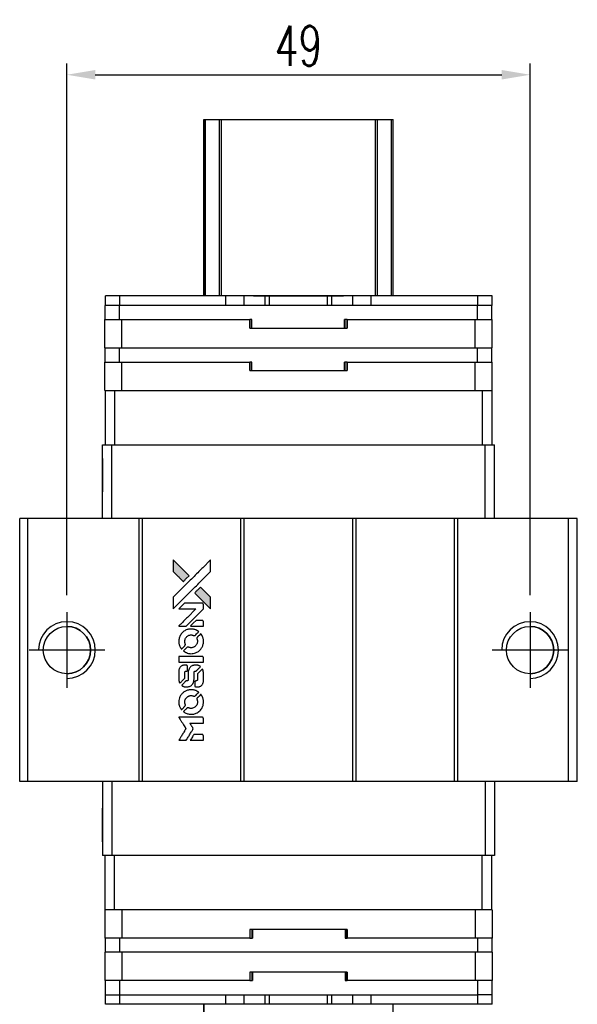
# Model space of a CAD drawing. Header units: millimetres. Extents: x -7 to 270, y -110 to 118.
# Tile 2 of 3: x 11 to 70, y 14 to 118. Entities that reach past the tile are written whole.
import ezdxf

# ---------------------------------------------------------------- set-up
doc = ezdxf.new("R2010")
doc.units = ezdxf.units.MM
doc.header["$LTSCALE"] = 0.15
doc.layers.get('0').update_dxf_attribs({"linetype": 'CONTINUOUS'})
doc.layers.get('Defpoints').update_dxf_attribs({"linetype": 'CONTINUOUS'})
doc.styles.add('DIM-7', font='SIMPLEX.shx', dxfattribs={"width": 0.7, "bigfont": 'chineset.shx'})
doc.dimstyles.new('CNS', dxfattribs={"dimtxt": 3.5, "dimasz": 2.5, "dimexe": 1, "dimexo": 1.5, "dimgap": 0.09, "dimtad": 0, "dimdsep": 46, "dimtxsty": 'DIM-7', "dimcen": 0.09, "dimclrd": 4, "dimclre": 4, "dimclrt": 4, "dimadec": 0, "dimazin": 0, "dimtfac": 1, "dimtix": 1, "dimtmove": 2, "dimatfit": 3, "dimfxl": 1, "dimtvp": 0.971429, "dimtolj": 1, "dimarcsym": 0})

# ---------------------------------------------------------------- blocks, each defined once
blk = doc.blocks.new('A$Cd6668f32')
at = {"linetype": 'Continuous'}
h = blk.add_hatch(color=256, dxfattribs=at)
h.dxf.hatch_style = 1
h.paths.add_polyline_path([(0, 19.09), (0, 18.47), (0, 17.85), (0.54, 17.32, 0.000288), (0.74, 17.12, 0.000479), (0.91, 16.95, 0.000013), (1.07, 16.79, 0.197177), (1.07, 16.79, 0.197497), (1.08, 16.79, 0.00004), (1.17, 16.88, 0.000834), (1.27, 16.98, 0.000506), (1.38, 17.1), (1.69, 17.4), (0.84, 18.24)])
h.paths.add_polyline_path([(2.89, 16.2), (2.58, 15.89, 0.000476), (2.46, 15.78, 0.000789), (2.37, 15.68, 0.000035), (2.28, 15.59, 0.19758), (2.28, 15.58, 0.198396), (2.28, 15.58, 0.000019), (2.4, 15.46, 0.000582), (2.53, 15.32, 0.000351), (2.69, 15.16, 0.000108), (3.37, 14.49, 0.000692), (3.71, 14.15, 0.000077), (3.95, 13.91, 0.197527), (3.96, 13.91, 0.410181), (3.96, 13.91, 0.000493), (3.97, 14.04, 0.002424), (3.97, 14.21, 0.000529), (3.97, 14.51), (3.97, 15.12), (3.43, 15.66)])
for points in [[(0.54, 17.32, 0.000288), (0.74, 17.12, 0.000479), (0.91, 16.95, 0.000013), (1.07, 16.79, 0.197177), (1.07, 16.79, 0.197497), (1.08, 16.79, 0.00004), (1.17, 16.88, 0.000836), (1.27, 16.98, 0.000505), (1.38, 17.1), (1.69, 17.4), (0.84, 18.24), (0, 19.09), (0, 18.47), (0, 17.85)], [(0.74, 14.63, -0.000056), (1.11, 15, -0.000021), (1.63, 15.52, -0.000021), (2.2, 16.09, -0.000025), (2.73, 16.61), (3.97, 17.85), (3.97, 18.47), (3.96, 19.08), (3.13, 18.25, 0.000274), (2.73, 17.85, 0.000123), (2.21, 17.33, 0.000121), (1.65, 16.78, 0.000165), (1.15, 16.28), (0, 15.13), (0, 14.51), (0, 13.89)], [(2.69, 15.16, 0.000108), (3.37, 14.49, 0.000692), (3.71, 14.15, 0.000077), (3.95, 13.91, 0.197527), (3.96, 13.91, 0.410182), (3.96, 13.91, 0.000493), (3.97, 14.04, 0.002424), (3.97, 14.21, 0.000529), (3.97, 14.51), (3.97, 15.12), (3.43, 15.66), (2.89, 16.2), (2.58, 15.89, 0.000476), (2.46, 15.78, 0.000789), (2.37, 15.68, 0.000035), (2.28, 15.59, 0.19758), (2.28, 15.58, 0.198396), (2.28, 15.58, 0.000019), (2.4, 15.46, 0.000582), (2.53, 15.32, 0.000351)], [(0.98, 12.07), (1.38, 12.07), (2.29, 12.99), (3.2, 13.9), (3.2, 14.15, 0.0008), (3.2, 14.32, 0.010795), (3.2, 14.38, 0.030495), (3.19, 14.41, 0.080372), (3.19, 14.43, 0.03816), (3.17, 14.46, 0.041799), (3.16, 14.47, 0.042486), (3.14, 14.49, 0.042078), (3.12, 14.5, 0.099276), (3.08, 14.51, 0.003302), (2.96, 14.51, 0.002586), (2.74, 14.51, 0.000204), (2.14, 14.51), (1.2, 14.51), (0.9, 14.2), (0.59, 13.9), (1.5, 13.9), (2.41, 13.89), (1.51, 13, 0.000253), (1.17, 12.66, 0.000412), (0.87, 12.36, 0.000041), (0.61, 12.1, 0.041338), (0.6, 12.09), (0.59, 12.07)], [(2.51, 12.07), (3.2, 12.07), (3.2, 12.33), (3.2, 12.58), (3.18, 12.61, 0.03146), (3.17, 12.63, 0.026444), (3.16, 12.64, 0.026444), (3.15, 12.65, 0.031457), (3.13, 12.66), (3.1, 12.68), (2.76, 12.68), (2.42, 12.68), (2.12, 12.38, 0.000745), (2.01, 12.27, 0.001228), (1.91, 12.17, 0.000087), (1.83, 12.08, 0.195134), (1.83, 12.08, 0.412117), (1.83, 12.07, 0.000048), (2.03, 12.07, 0.00109), (2.25, 12.07, 0.000653)], [(0.61, 10.32, 0.023681), (0.62, 10.22, 0.022402), (0.65, 10.11, 0.021929), (0.69, 10, 0.020503), (0.74, 9.9, 0.013745), (0.77, 9.83, 0.009767), (0.81, 9.77, 0.009658), (0.84, 9.71, 0.027804), (0.87, 9.67), (0.89, 9.65), (1.08, 9.85, 0.002053), (1.17, 9.94, 0.006738), (1.23, 10, 0.007826), (1.27, 10.04, 0.063909), (1.28, 10.07, 0.061532), (1.3, 10.1, 0.068674), (1.3, 10.14, 0.052072), (1.29, 10.18, 0.019648), (1.27, 10.23, -0.018366), (1.25, 10.3, -0.0288), (1.24, 10.36, -0.029061), (1.23, 10.42, -0.019155), (1.23, 10.49, -0.053809), (1.26, 10.65, -0.058833), (1.31, 10.79, -0.058566), (1.4, 10.91, -0.052525), (1.51, 11.02, -0.044733), (1.61, 11.08, -0.040573), (1.72, 11.12, -0.041123), (1.83, 11.14, -0.04951), (1.94, 11.15, -0.017369), (1.99, 11.14, -0.024255), (2.04, 11.13, -0.023787), (2.08, 11.12, -0.015798), (2.13, 11.1, 0.010631), (2.16, 11.09, 0.033653), (2.19, 11.08, 0.037806), (2.21, 11.08, 0.016307), (2.24, 11.08, 0.068179), (2.29, 11.09, 0.095747), (2.34, 11.11, 0.033418), (2.39, 11.16, 0.002133), (2.56, 11.33, 0.001452), (2.65, 11.42, 0.012393), (2.69, 11.46, 0.020479), (2.71, 11.49, 0.344362), (2.71, 11.5, 0.074287), (2.68, 11.52, 0.005454), (2.61, 11.56, 0.008391), (2.54, 11.61, 0.017097), (2.48, 11.64, 0.027375), (2.36, 11.69, 0.02835), (2.23, 11.73, 0.027723), (2.1, 11.76, 0.023913), (1.95, 11.77, 0.027047), (1.78, 11.76, 0.031685), (1.62, 11.74, 0.032425), (1.47, 11.7, 0.031013), (1.32, 11.63, 0.037914), (1.15, 11.53, 0.040153), (1, 11.4, 0.039834), (0.86, 11.25, 0.036173), (0.75, 11.08, 0.040752), (0.68, 10.9, 0.035885), (0.63, 10.72, 0.035491), (0.6, 10.52, 0.037615)], [(1.14, 9.41, 0.018008), (1.19, 9.38, 0.009842), (1.27, 9.33, 0.009807), (1.34, 9.3, 0.015716), (1.4, 9.27, 0.048467), (1.64, 9.19, 0.045841), (1.88, 9.16, 0.046006), (2.13, 9.18, 0.049638), (2.36, 9.24, 0.064819), (2.67, 9.4, 0.06695), (2.92, 9.63, 0.066691), (3.09, 9.92, 0.063505), (3.2, 10.26, 0.03135), (3.2, 10.34, 0.010439), (3.21, 10.46, 0.010391), (3.2, 10.59, 0.032408), (3.2, 10.67, 0.015696), (3.17, 10.77, 0.018095), (3.15, 10.86, 0.018551), (3.12, 10.95, 0.018352), (3.08, 11.04, 0.015568), (3.05, 11.09, 0.009832), (3.01, 11.16, 0.009795), (2.97, 11.22, 0.023727), (2.94, 11.26), (2.93, 11.28), (2.74, 11.09, 0.001528), (2.63, 10.98, 0.010022), (2.58, 10.93, 0.019586), (2.55, 10.89, 0.061865), (2.53, 10.87, 0.055054), (2.52, 10.83, 0.061607), (2.52, 10.79, 0.048725), (2.52, 10.74, 0.020221), (2.54, 10.68, -0.017722), (2.56, 10.61, -0.02685), (2.57, 10.55, -0.02759), (2.58, 10.49, -0.020233), (2.58, 10.43, -0.04793), (2.56, 10.3, -0.048386), (2.52, 10.19, -0.047866), (2.45, 10.08, -0.044964), (2.37, 9.98, -0.04333), (2.27, 9.9, -0.050921), (2.16, 9.84, -0.051473), (2.04, 9.8, -0.0459), (1.91, 9.79, -0.019014), (1.85, 9.79, -0.024114), (1.79, 9.8, -0.025081), (1.74, 9.81, -0.023892), (1.69, 9.83, 0.008624), (1.64, 9.84, 0.026486), (1.62, 9.85, 0.035074), (1.59, 9.86, 0.02756), (1.56, 9.86, 0.087163), (1.52, 9.85, 0.073291), (1.48, 9.83, 0.028074), (1.42, 9.77, 0.002594), (1.28, 9.64), (1.09, 9.45)], [(1.9, 8.25), (3.2, 8.25), (3.2, 8.51), (3.2, 8.76), (3.18, 8.79, 0.071429), (3.17, 8.82, 0.054799), (3.14, 8.84, 0.053585), (3.11, 8.86, 0.060698), (3.08, 8.86, 0.033975), (3.02, 8.87, 0.000112), (2.36, 8.87, 0.000726), (1.72, 8.87, 0.001084), (1.15, 8.86), (0.6, 8.86), (0.6, 8.56), (0.6, 8.25)], [(0.61, 6.35, 0.018538), (0.61, 6.31, 0.010695), (0.62, 6.26, 0.01068), (0.63, 6.22, 0.017678), (0.64, 6.18, 0.013849), (0.66, 6.13, 0.011814), (0.68, 6.09, 0.004513), (0.7, 6.05, 0.290035), (0.7, 6.04, 0.196418), (0.71, 6.04, 0.000124), (0.78, 6.12, 0.001477), (0.87, 6.2, 0.000898), (0.97, 6.3), (1.23, 6.56), (1.23, 6.88, -0.001471), (1.23, 7.13, -0.028714), (1.23, 7.21, -0.097073), (1.25, 7.25, -0.084199), (1.28, 7.28, -0.042698), (1.3, 7.3, -0.053912), (1.33, 7.31, -0.051004), (1.35, 7.32, -0.032967), (1.38, 7.32, 0.00807), (1.4, 7.32, 0.003023), (1.42, 7.32, 0.002994), (1.45, 7.32, 0.003629), (1.47, 7.33), (1.53, 7.33), (1.53, 7.58, 0.001618), (1.53, 7.7, 0.005206), (1.53, 7.78, 0.00535), (1.53, 7.83, 0.060675), (1.52, 7.85, 0.048484), (1.52, 7.86, 0.02389), (1.51, 7.88, 0.022812), (1.5, 7.89, 0.02462), (1.49, 7.9, 0.061781), (1.46, 7.93, 0.080179), (1.42, 7.94, 0.048561), (1.37, 7.95, 0.010021), (1.29, 7.95, 0.016602), (1.17, 7.95, 0.031409), (1.08, 7.94, 0.036474), (1, 7.91, 0.03439), (0.92, 7.88, 0.065928), (0.8, 7.8, 0.069066), (0.7, 7.68, 0.065697), (0.64, 7.54, 0.051559), (0.61, 7.38, 0.020904), (0.6, 7.29, 0.000451), (0.6, 6.86, 0.000419), (0.6, 6.43, 0.022759)], [(0.94, 5.78, 0.023289), (1, 5.74, 0.026845), (1.07, 5.71, 0.026047), (1.13, 5.68, 0.019751), (1.21, 5.66, 0.013249), (1.25, 5.65, 0.025169), (1.29, 5.65, 0.016532), (1.33, 5.65, 0.002937), (1.41, 5.64, 0.003317), (1.49, 5.64, 0.011808), (1.53, 5.65, 0.01777), (1.57, 5.65, 0.021476), (1.6, 5.66, 0.04325), (1.74, 5.7, 0.045753), (1.87, 5.76, 0.04649), (1.98, 5.85, 0.047672), (2.07, 5.96, 0.025315), (2.1, 6, 0.015208), (2.13, 6.06, 0.01512), (2.15, 6.11, 0.022488), (2.17, 6.17, 0.027857), (2.19, 6.25, 0.034138), (2.2, 6.33, 0.014286), (2.21, 6.45, 0.00124), (2.21, 6.75, -0.00103), (2.21, 6.94, -0.002552), (2.21, 7.08, -0.001594), (2.21, 7.18, -0.047676), (2.21, 7.21, -0.085307), (2.23, 7.25, -0.097789), (2.26, 7.29, -0.085947), (2.31, 7.31, -0.051339), (2.37, 7.32, 0.014634), (2.39, 7.32, 0.015028), (2.41, 7.33, 0.014927), (2.43, 7.33, 0.059415), (2.44, 7.33, 0.070595), (2.46, 7.35, 0.00028), (2.68, 7.56, 0.000111), (2.9, 7.79, 0.200239), (2.91, 7.79, 0.268906), (2.9, 7.8, 0.001866), (2.85, 7.83, 0.007532), (2.8, 7.86, 0.017818), (2.76, 7.88, 0.013256), (2.71, 7.9, 0.011636), (2.67, 7.91, 0.011528), (2.62, 7.93, 0.012303), (2.57, 7.94, 0.0423), (2.5, 7.95, 0.013657), (2.39, 7.95, 0.013857), (2.28, 7.95, 0.037428), (2.2, 7.94, 0.014927), (2.15, 7.92, 0.0122), (2.09, 7.91, 0.012518), (2.04, 7.89, 0.023062), (2, 7.87, 0.065961), (1.85, 7.77, 0.06055), (1.73, 7.63, 0.059676), (1.65, 7.47, 0.060497), (1.6, 7.29, 0.025683), (1.6, 7.25, 0.001528), (1.6, 7.14, 0.002124), (1.6, 6.99, 0.001173), (1.6, 6.81, -0.000809), (1.6, 6.5, -0.017164), (1.59, 6.41, -0.063931), (1.58, 6.36, -0.108429), (1.56, 6.32, -0.052941), (1.54, 6.3, -0.063675), (1.51, 6.29, -0.050562), (1.48, 6.28, -0.020337), (1.43, 6.28, 0.009897), (1.4, 6.28, 0.016482), (1.38, 6.27, 0.019019), (1.36, 6.27, 0.06043), (1.35, 6.26, 0.076267), (1.32, 6.24, 0.00054), (1.12, 6.04, 0.000307), (0.91, 5.83, 0.142594), (0.91, 5.81, 0.232419), (0.91, 5.81, 0.022995), (0.92, 5.8, 0.024627), (0.93, 5.79, 0.015407)], [(2.29, 5.74, 0.065483), (2.3, 5.71, 0.053271), (2.32, 5.69, 0.052018), (2.35, 5.66, 0.0556), (2.39, 5.65, 0.036839), (2.41, 5.64, 0.026922), (2.43, 5.64, 0.016905), (2.46, 5.64, 0.004317), (2.52, 5.64, 0.016369), (2.63, 5.64, 0.029936), (2.72, 5.65, 0.03418), (2.8, 5.68, 0.031327), (2.88, 5.71, 0.046935), (2.98, 5.77, 0.054053), (3.05, 5.84, 0.053701), (3.12, 5.93, 0.045364), (3.16, 6.03, 0.032479), (3.19, 6.13, 0.03386), (3.2, 6.22, 0.013578), (3.2, 6.37, 0.001155), (3.2, 6.75, 0.000413), (3.2, 7.08, 0.005008), (3.2, 7.2, 0.013199), (3.19, 7.27, 0.033956), (3.19, 7.32, 0.013909), (3.17, 7.37, 0.010864), (3.16, 7.43, 0.010938), (3.14, 7.48, 0.028702), (3.12, 7.52), (3.11, 7.55), (2.84, 7.28), (2.58, 7.02), (2.58, 6.72, -0.001504), (2.58, 6.58, -0.00328), (2.58, 6.48, -0.001901), (2.57, 6.4, -0.061333), (2.57, 6.39, -0.063621), (2.56, 6.36, -0.048633), (2.54, 6.33, -0.046769), (2.52, 6.31, -0.047961), (2.49, 6.29, -0.02678), (2.47, 6.28, -0.050957), (2.45, 6.28, -0.029398), (2.42, 6.28, -0.00401), (2.37, 6.27), (2.28, 6.27), (2.28, 6.02, 0.001061), (2.28, 5.88, 0.009147), (2.28, 5.81, 0.020721), (2.28, 5.77, 0.051619)], [(0.61, 3.92, 0.024131), (0.62, 3.8, 0.022344), (0.65, 3.69, 0.021883), (0.69, 3.58, 0.020884), (0.74, 3.47, 0.010669), (0.77, 3.41, 0.010389), (0.81, 3.35, 0.010913), (0.84, 3.29, 0.022227), (0.87, 3.25), (0.89, 3.24), (1.08, 3.43, 0.002452), (1.15, 3.51, 0.003628), (1.22, 3.58, 0.001662), (1.27, 3.64, 0.070159), (1.28, 3.65, 0.047671), (1.29, 3.66, 0.018624), (1.29, 3.68, 0.017921), (1.3, 3.7, 0.018804), (1.3, 3.72, 0.018255), (1.3, 3.74, 0.041312), (1.3, 3.76, 0.037164), (1.29, 3.78, 0.012342), (1.28, 3.81, -0.015101), (1.26, 3.87, -0.035998), (1.24, 3.92, -0.033244), (1.24, 3.98, -0.011249), (1.24, 4.06, -0.004059), (1.24, 4.12, -0.019693), (1.24, 4.16, -0.027943), (1.24, 4.19, -0.014411), (1.25, 4.22, -0.033089), (1.28, 4.31, -0.033887), (1.32, 4.39, -0.034021), (1.38, 4.47, -0.033942), (1.44, 4.54, -0.02816), (1.51, 4.6, -0.035032), (1.58, 4.65, -0.035269), (1.66, 4.68, -0.029196), (1.75, 4.71, -0.037862), (1.85, 4.73, -0.043657), (1.94, 4.73, -0.043064), (2.04, 4.72, -0.035184), (2.14, 4.69, 0.033699), (2.19, 4.67, 0.052815), (2.23, 4.66, 0.059167), (2.27, 4.67, 0.058972), (2.31, 4.68, 0.059208), (2.34, 4.7, 0.021125), (2.38, 4.73, 0.008691), (2.44, 4.79, 0.000851), (2.58, 4.94, 0.001873), (2.65, 5.01, 0.013884), (2.69, 5.05, 0.022355), (2.71, 5.07, 0.341453), (2.71, 5.08, 0.073011), (2.69, 5.1, 0.004587), (2.62, 5.14, 0.00748), (2.54, 5.19, 0.016837), (2.49, 5.22, 0.028606), (2.35, 5.28, 0.031352), (2.22, 5.32, 0.031004), (2.07, 5.34, 0.0268), (1.92, 5.35, 0.026698), (1.76, 5.34, 0.03002), (1.61, 5.32, 0.030357), (1.46, 5.27, 0.028554), (1.31, 5.21, 0.062944), (1.05, 5.03, 0.062206), (0.83, 4.79, 0.062448), (0.68, 4.51, 0.064355), (0.61, 4.2, 0.017377), (0.6, 4.14, 0.008369), (0.6, 4.06, 0.008367), (0.6, 3.98, 0.01757)], [(1.14, 3, 0.064158), (1.44, 2.84, 0.06356), (1.77, 2.76, 0.064004), (2.11, 2.76, 0.066747), (2.43, 2.86, 0.04321), (2.64, 2.97, 0.044737), (2.81, 3.11, 0.044901), (2.96, 3.28, 0.044184), (3.08, 3.48, 0.026293), (3.14, 3.63, 0.033344), (3.18, 3.77, 0.033227), (3.2, 3.92, 0.025815), (3.21, 4.08, 0.023119), (3.2, 4.23, 0.031044), (3.17, 4.37, 0.031337), (3.13, 4.51, 0.024258), (3.07, 4.65, 0.015622), (3.04, 4.7, 0.008495), (3.01, 4.75, 0.008415), (2.97, 4.81, 0.020814), (2.94, 4.85), (2.93, 4.87), (2.74, 4.68, 0.002843), (2.6, 4.54, 0.033917), (2.55, 4.48, 0.087906), (2.53, 4.44, 0.073302), (2.52, 4.39, 0.022047), (2.52, 4.36, 0.026465), (2.52, 4.34, 0.022233), (2.53, 4.31, 0.009985), (2.54, 4.28, -0.039011), (2.57, 4.16, -0.044398), (2.58, 4.04, -0.045096), (2.57, 3.92, -0.04265), (2.53, 3.81, -0.071154), (2.44, 3.65, -0.068827), (2.31, 3.51, -0.068713), (2.15, 3.42, -0.070507), (1.97, 3.38, -0.028605), (1.89, 3.38, -0.031418), (1.82, 3.38, -0.031044), (1.74, 3.4, -0.02668), (1.67, 3.42, 0.038913), (1.62, 3.44, 0.043732), (1.58, 3.44, 0.047754), (1.54, 3.44, 0.075756), (1.5, 3.43, 0.07294), (1.48, 3.42, 0.003456), (1.43, 3.37, 0.005023), (1.37, 3.31, 0.002422), (1.28, 3.23, 0.000819), (1.21, 3.15, 0.001349), (1.15, 3.09, 0.0001), (1.09, 3.04, 0.205335), (1.09, 3.03, 0.219821), (1.09, 3.03, 0.002494), (1.11, 3.02, 0.007089), (1.12, 3.01, 0.004494)], [(0.99, 0), (1.38, 0), (1.45, 0.11, -0.000297), (1.49, 0.17, -0.000037), (1.58, 0.32, -0.000043), (1.68, 0.49, -0.000036), (1.79, 0.67, 0.000044), (1.9, 0.85, 0.000063), (2, 1.01, 0.000035), (2.08, 1.14, 0.0009), (2.1, 1.18), (2.13, 1.23), (2.09, 1.3, 0.001175), (2.07, 1.34, 0.000208), (2.02, 1.41, 0.000225), (1.97, 1.5, 0.000203), (1.91, 1.59, -0.000711), (1.86, 1.68, -0.001119), (1.81, 1.75, -0.000263), (1.77, 1.81, -0.04589), (1.77, 1.82, -0.519312), (1.77, 1.83, -0.001914), (1.88, 1.83, -0.003124), (2.05, 1.83, -0.000285), (2.48, 1.83), (3.2, 1.83), (3.2, 2.08, 0.001727), (3.2, 2.26, 0.025279), (3.2, 2.33, 0.073886), (3.19, 2.36, 0.07426), (3.17, 2.4, 0.03264), (3.16, 2.4, 0.01784), (3.15, 2.41, 0.017712), (3.14, 2.42, 0.026854), (3.13, 2.43), (3.1, 2.44), (1.85, 2.44), (0.59, 2.44), (0.6, 2.43, -0.004595), (0.61, 2.42, -0.00016), (0.63, 2.38, -0.000298), (0.66, 2.34, -0.000208), (0.69, 2.29, 0.000986), (0.78, 2.14, 0.00025), (0.94, 1.9, 0.000268), (1.1, 1.64, 0.000436), (1.24, 1.42, -0.002932), (1.28, 1.35, -0.004718), (1.32, 1.28, -0.001113), (1.35, 1.23, -0.227179), (1.35, 1.22, -0.045982), (1.35, 1.22, -0.000145), (1.3, 1.14, -0.000825), (1.25, 1.06, -0.000517), (1.19, 0.96, 0.000056), (0.99, 0.63, 0.000289), (0.87, 0.45, 0.000481), (0.79, 0.31, 0.000418), (0.7, 0.17), (0.6, 0)], [(2.51, 0), (3.2, 0), (3.2, 0.25, 0.000842), (3.2, 0.41, 0.010591), (3.2, 0.47, 0.028995), (3.2, 0.51, 0.069543), (3.19, 0.53, 0.051063), (3.18, 0.55, 0.039932), (3.16, 0.57, 0.039414), (3.14, 0.59, 0.045845), (3.11, 0.61, 0.094811), (3.09, 0.61, 0.007124), (3.02, 0.61, 0.004713), (2.9, 0.62, 0.000534), (2.64, 0.62), (2.19, 0.62), (2.15, 0.55, 0.000828), (2.04, 0.37, 0.000879), (1.93, 0.19, 0.000048), (1.82, 0.01, 0.137596), (1.82, 0, 0.413028), (1.82, 0, 0.000016), (2.02, 0, 0.000623), (2.25, 0, 0.000374)]]:
    blk.add_lwpolyline(points, format="xyb", close=True)
blk = doc.blocks.new('*D305')
at = {"color": 7, "lineweight": -2}
for p, q in [((16.12, 57.59), (16.12, 113.82)), ((65.12, 57.59), (65.12, 113.82)), ((19.12, 112.62), (62.12, 112.62))]:
    blk.add_line(p, q, dxfattribs=at)
at = {"color": 7}
for points in [[(19.12, 113.12), (19.12, 112.12), (16.12, 112.62)], [(62.12, 113.12), (62.12, 112.12), (65.12, 112.62)]]:
    blk.add_solid(points, dxfattribs=at)
at = {"layer": 'Defpoints', "color": 0}
for p in [(65.12, 112.62), (16.12, 55.79), (65.12, 55.79)]:
    blk.add_point(p, dxfattribs=at)
at = {"color": 7, "insert": (40.62, 115.68), "char_height": 4.2, "attachment_point": 5, "style": 'DIM-7'}
blk.add_mtext('\\A1;49', dxfattribs=at)

msp = doc.modelspace()

# ---------------------------------------------------------------- linework, layer by layer
at = {"color": 7, "linetype": 'Continuous', "lineweight": 25}
for p, q in [((30.623, 89.241), (30.623, 107.891)), ((30.623, 89.241), (30.623, 107.891)), ((30.623, 89.241), (30.623, 107.891)), ((30.623, 107.891), (30.623, 89.241)), ((30.79, 89.241), (30.79, 107.891)), ((32.27, 89.241), (32.27, 107.891)), ((32.468, 107.891), (48.779, 107.891)), ((32.468, 89.241), (32.468, 107.891)), ((48.779, 89.241), (48.779, 107.891)), ((48.977, 89.241), (48.977, 107.891)), ((50.457, 89.241), (50.457, 107.891)), ((50.623, 89.241), (50.623, 107.891)), ((20.203, 88.241), (20.203, 89.241)), ((21.703, 89.241), (20.203, 89.241)), ((20.203, 88.241), (20.203, 89.241)), ((20.203, 89.241), (20.203, 89.241)), ((21.703, 88.241), (21.703, 89.241)), ((32.933, 89.241), (21.703, 89.241)), ((32.933, 88.241), (32.933, 89.241)), ((34.883, 89.241), (32.933, 89.241)), ((34.883, 88.241), (34.883, 89.241)), ((37.101, 89.241), (34.883, 89.241)), ((37.101, 88.241), (37.101, 89.241)), ((37.559, 89.241), (37.101, 89.241)), ((37.559, 88.241), (37.559, 89.241)), ((43.688, 89.241), (37.559, 89.241)), ((43.688, 88.241), (43.688, 89.241)), ((44.146, 89.241), (43.688, 89.241)), ((44.146, 88.241), (44.146, 89.241)), ((46.363, 89.241), (44.146, 89.241)), ((46.363, 88.241), (46.363, 89.241)), ((48.313, 89.241), (46.363, 89.241)), ((48.313, 88.241), (48.313, 89.241)), ((59.603, 89.241), (48.313, 89.241)), ((48.313, 88.241), (48.313, 89.241)), ((59.603, 88.241), (59.603, 89.241)), ((61.103, 89.241), (59.603, 89.241)), ((61.103, 88.241), (61.103, 89.241)), ((20.173, 86.741), (20.173, 88.241)), ((21.673, 88.241), (20.173, 88.241)), ((20.173, 86.741), (20.173, 88.241)), ((20.173, 88.241), (20.173, 88.241)), ((21.673, 86.741), (21.673, 88.241)), ((59.573, 88.241), (21.673, 88.241)), ((59.573, 86.741), (59.573, 88.241)), ((59.598, 88.241), (59.573, 88.241)), ((59.603, 88.241), (59.598, 88.241)), ((61.103, 88.241), (59.603, 88.241)), ((61.073, 86.741), (61.073, 88.241)), ((20.123, 83.741), (20.123, 86.741)), ((20.123, 86.741), (21.923, 86.741)), ((20.123, 85.841), (20.123, 86.741)), ((20.123, 83.741), (20.123, 86.741)), ((20.123, 85.841), (20.123, 86.741)), ((20.123, 86.741), (20.123, 86.741)), ((20.123, 86.741), (20.123, 86.741)), ((20.123, 86.741), (20.123, 86.741)), ((21.923, 83.741), (21.923, 86.741)), ((21.923, 86.741), (35.481, 86.741)), ((35.481, 85.841), (35.481, 86.741)), ((35.701, 86.741), (35.481, 86.741)), ((35.662, 85.841), (35.662, 86.741)), ((35.701, 85.841), (35.701, 86.741)), ((35.701, 85.841), (35.701, 86.741)), ((35.701, 86.741), (35.701, 86.741)), ((45.766, 86.741), (45.486, 86.741)), ((45.486, 85.841), (45.486, 86.741)), ((45.551, 85.841), (45.551, 86.741)), ((45.766, 85.841), (45.766, 86.741)), ((45.766, 86.741), (59.323, 86.741)), ((45.766, 86.741), (45.766, 85.841)), ((45.766, 86.741), (45.766, 86.741)), ((45.766, 85.841), (45.766, 86.741)), ((45.766, 86.741), (45.766, 85.841)), ((59.323, 83.741), (59.323, 86.741)), ((59.323, 86.741), (61.123, 86.741)), ((61.123, 83.741), (61.123, 86.741)), ((20.123, 85.841), (20.123, 85.841)), ((35.481, 85.841), (45.766, 85.841)), ((45.766, 85.841), (45.766, 85.841)), ((20.123, 83.741), (21.923, 83.741)), ((20.123, 83.741), (20.123, 83.741)), ((20.173, 82.241), (20.173, 83.741)), ((20.173, 82.241), (20.173, 83.741)), ((21.673, 82.241), (21.673, 83.741)), ((21.923, 83.741), (59.323, 83.741)), ((59.323, 83.741), (61.123, 83.741)), ((59.573, 82.241), (59.573, 83.741)), ((61.073, 82.241), (61.073, 83.741)), ((20.123, 79.241), (20.123, 82.241)), ((20.123, 82.241), (21.923, 82.241)), ((20.123, 81.341), (20.123, 82.241)), ((20.123, 79.241), (20.123, 82.241)), ((20.123, 81.341), (20.123, 82.241)), ((20.123, 82.241), (20.123, 82.241)), ((20.123, 82.241), (20.123, 82.241)), ((20.123, 82.241), (20.123, 82.241)), ((21.923, 79.241), (21.923, 82.241)), ((21.923, 82.241), (35.481, 82.241)), ((35.481, 81.341), (35.481, 82.241)), ((35.701, 82.241), (35.481, 82.241)), ((35.662, 81.341), (35.662, 82.241)), ((35.701, 81.341), (35.701, 82.241)), ((35.701, 81.341), (35.701, 82.241)), ((35.701, 82.241), (35.701, 82.241)), ((45.766, 82.241), (45.486, 82.241)), ((45.486, 81.341), (45.486, 82.241)), ((45.551, 81.341), (45.551, 82.241)), ((45.766, 81.341), (45.766, 82.241)), ((45.766, 82.241), (59.323, 82.241)), ((45.766, 82.241), (45.766, 81.341)), ((45.766, 82.241), (45.766, 82.241)), ((45.766, 81.341), (45.766, 82.241)), ((45.766, 82.241), (45.766, 81.341)), ((59.323, 79.241), (59.323, 82.241)), ((59.323, 82.241), (61.123, 82.241)), ((61.123, 79.241), (61.123, 82.241)), ((20.123, 81.341), (20.123, 81.341)), ((35.481, 81.341), (45.766, 81.341)), ((45.766, 81.341), (45.766, 81.341)), ((20.123, 79.241), (20.173, 79.241)), ((20.123, 79.241), (20.123, 79.241)), ((20.173, 79.241), (20.173, 73.491)), ((20.173, 79.241), (21.173, 79.241)), ((20.173, 79.241), (20.173, 73.491)), ((21.173, 79.241), (21.173, 73.491)), ((21.173, 79.241), (21.666, 79.241)), ((21.666, 79.241), (21.923, 79.241)), ((21.923, 79.241), (59.323, 79.241)), ((59.323, 79.241), (59.581, 79.241)), ((59.581, 79.241), (60.068, 79.241)), ((60.068, 79.241), (60.068, 73.491)), ((60.068, 79.241), (61.068, 79.241)), ((61.068, 79.241), (61.123, 79.241)), ((61.068, 79.241), (61.068, 73.491)), ((19.873, 65.691), (19.873, 73.491)), ((19.873, 73.491), (20.873, 73.491)), ((19.873, 65.691), (19.873, 73.491)), ((19.873, 73.491), (19.873, 73.491)), ((20.873, 65.691), (20.873, 73.491)), ((20.873, 73.491), (60.373, 73.491)), ((60.373, 65.691), (60.373, 73.491)), ((60.373, 73.491), (61.373, 73.491)), ((61.373, 65.691), (61.373, 73.491)), ((11.123, 37.891), (11.123, 65.691)), ((11.124, 65.691), (11.123, 65.691)), ((11.124, 37.891), (11.124, 65.691)), ((11.974, 65.691), (11.124, 65.691)), ((11.974, 37.891), (11.974, 65.691)), ((23.774, 65.691), (11.974, 65.691)), ((23.774, 37.891), (23.774, 65.691)), ((24.124, 65.691), (23.774, 65.691)), ((24.124, 37.891), (24.124, 65.691)), ((34.524, 65.691), (24.124, 65.691)), ((34.524, 37.891), (34.524, 65.691)), ((34.874, 65.691), (34.524, 65.691)), ((34.874, 37.891), (34.874, 65.691)), ((46.374, 65.691), (34.874, 65.691)), ((46.374, 37.891), (46.374, 65.691)), ((46.724, 65.691), (46.374, 65.691)), ((46.724, 37.891), (46.724, 65.691)), ((57.124, 65.691), (46.724, 65.691)), ((57.124, 37.891), (57.124, 65.691)), ((57.474, 65.691), (57.124, 65.691)), ((57.474, 37.891), (57.474, 65.691)), ((69.174, 65.691), (57.474, 65.691)), ((69.174, 37.891), (69.174, 65.691)), ((70.124, 65.691), (69.174, 65.691)), ((70.124, 37.891), (70.124, 65.691)), ((11.124, 37.891), (11.123, 37.891)), ((11.974, 37.891), (11.124, 37.891)), ((23.774, 37.891), (11.974, 37.891)), ((19.873, 37.891), (19.873, 30.091)), ((19.873, 37.891), (19.873, 30.091)), ((20.873, 37.891), (20.873, 30.091)), ((24.124, 37.891), (23.774, 37.891)), ((34.524, 37.891), (24.124, 37.891)), ((34.874, 37.891), (34.524, 37.891)), ((46.374, 37.891), (34.874, 37.891)), ((46.724, 37.891), (46.374, 37.891)), ((57.124, 37.891), (46.724, 37.891)), ((57.474, 37.891), (57.124, 37.891)), ((69.174, 37.891), (57.474, 37.891)), ((60.373, 37.891), (60.373, 30.091)), ((61.373, 37.891), (61.373, 30.091)), ((70.124, 37.891), (69.174, 37.891)), ((20.873, 30.091), (19.873, 30.091)), ((19.873, 30.091), (19.873, 30.091)), ((20.173, 24.341), (20.173, 30.091)), ((20.173, 24.341), (20.173, 30.091)), ((60.373, 30.091), (20.873, 30.091)), ((21.173, 24.341), (21.173, 30.091)), ((60.068, 24.341), (60.068, 30.091)), ((61.373, 30.091), (60.373, 30.091)), ((61.068, 24.341), (61.068, 30.091)), ((20.123, 24.341), (20.123, 21.341)), ((20.173, 24.341), (20.123, 24.341)), ((20.123, 24.341), (20.123, 21.341)), ((20.123, 24.341), (20.123, 24.341)), ((21.173, 24.341), (20.173, 24.341)), ((21.666, 24.341), (21.173, 24.341)), ((21.923, 24.341), (21.666, 24.341)), ((21.923, 24.341), (21.923, 21.341)), ((59.323, 24.341), (21.923, 24.341)), ((59.323, 24.341), (59.323, 21.341)), ((59.581, 24.341), (59.323, 24.341)), ((60.068, 24.341), (59.581, 24.341)), ((61.068, 24.341), (60.068, 24.341)), ((61.123, 24.341), (61.068, 24.341)), ((61.123, 24.341), (61.123, 21.341)), ((20.123, 22.241), (20.123, 21.341)), ((20.123, 22.241), (20.123, 21.341)), ((20.123, 22.241), (20.123, 22.241)), ((35.481, 22.241), (35.481, 21.341)), ((45.766, 22.241), (35.481, 22.241)), ((35.696, 22.241), (35.696, 21.341)), ((35.761, 22.241), (35.761, 21.341)), ((35.761, 22.241), (35.761, 21.341)), ((45.546, 22.241), (45.546, 21.341)), ((45.585, 22.241), (45.585, 21.341)), ((45.766, 22.241), (45.766, 21.341)), ((45.766, 22.241), (45.766, 21.341)), ((45.766, 22.241), (45.766, 22.241)), ((45.766, 21.341), (45.766, 22.241)), ((45.766, 21.341), (45.766, 22.241)), ((21.923, 21.341), (20.123, 21.341)), ((20.123, 21.341), (20.123, 21.341)), ((20.123, 21.341), (20.123, 21.341)), ((20.123, 21.341), (20.123, 21.341)), ((20.173, 21.341), (20.173, 19.841)), ((20.173, 21.341), (20.173, 19.841)), ((21.673, 21.341), (21.673, 19.841)), ((35.481, 21.341), (21.923, 21.341)), ((35.481, 21.341), (35.761, 21.341)), ((35.761, 21.341), (35.761, 21.341)), ((45.546, 21.341), (45.766, 21.341)), ((59.323, 21.341), (45.766, 21.341)), ((45.766, 21.341), (45.766, 21.341)), ((61.123, 21.341), (59.323, 21.341)), ((59.573, 21.341), (59.573, 19.841)), ((61.073, 21.341), (61.073, 19.841)), ((20.123, 19.841), (20.123, 16.841)), ((21.923, 19.841), (20.123, 19.841)), ((20.123, 19.841), (20.123, 16.841)), ((20.123, 19.841), (20.123, 19.841)), ((21.923, 19.841), (21.923, 16.841)), ((59.323, 19.841), (21.923, 19.841)), ((59.323, 19.841), (59.323, 16.841)), ((61.123, 19.841), (59.323, 19.841)), ((61.123, 19.841), (61.123, 16.841)), ((20.123, 17.741), (20.123, 16.841)), ((20.123, 17.741), (20.123, 16.841)), ((20.123, 17.741), (20.123, 17.741)), ((35.481, 17.741), (35.481, 16.841)), ((45.766, 17.741), (35.481, 17.741)), ((35.696, 17.741), (35.696, 16.841)), ((35.761, 17.741), (35.761, 16.841)), ((35.761, 17.741), (35.761, 16.841)), ((45.546, 17.741), (45.546, 16.841)), ((45.585, 17.741), (45.585, 16.841)), ((45.766, 17.741), (45.766, 16.841)), ((45.766, 17.741), (45.766, 16.841)), ((45.766, 17.741), (45.766, 17.741)), ((45.766, 16.841), (45.766, 17.741)), ((45.766, 16.841), (45.766, 17.741)), ((21.923, 16.841), (20.123, 16.841)), ((20.123, 16.841), (20.123, 16.841)), ((20.123, 16.841), (20.123, 16.841)), ((20.123, 16.841), (20.123, 16.841)), ((20.173, 16.841), (20.173, 15.341)), ((20.173, 16.841), (20.173, 15.341)), ((21.673, 16.841), (21.673, 15.341)), ((35.481, 16.841), (21.923, 16.841)), ((35.481, 16.841), (35.761, 16.841)), ((35.761, 16.841), (35.761, 16.841)), ((45.546, 16.841), (45.766, 16.841)), ((59.323, 16.841), (45.766, 16.841)), ((45.766, 16.841), (45.766, 16.841)), ((61.123, 16.841), (59.323, 16.841)), ((59.573, 16.841), (59.573, 15.341)), ((61.073, 16.841), (61.073, 15.341)), ((20.173, 15.341), (21.673, 15.341)), ((20.173, 15.341), (20.173, 15.341)), ((20.203, 14.341), (20.203, 15.341)), ((20.203, 14.341), (20.203, 15.341)), ((21.673, 15.341), (59.573, 15.341)), ((21.703, 14.341), (21.703, 15.341)), ((32.933, 14.341), (32.933, 15.341)), ((34.883, 14.341), (34.883, 15.341)), ((37.101, 14.341), (37.101, 15.341)), ((37.559, 14.341), (37.559, 15.341)), ((43.688, 14.341), (43.688, 15.341)), ((44.146, 14.341), (44.146, 15.341)), ((46.363, 14.341), (46.363, 15.341)), ((48.313, 14.341), (48.313, 15.341)), ((48.313, 14.341), (48.313, 15.341)), ((59.573, 15.341), (59.598, 15.341)), ((59.603, 15.341), (59.598, 15.341)), ((59.603, 14.341), (59.603, 15.341)), ((61.103, 15.341), (59.603, 15.341)), ((61.103, 14.341), (61.103, 15.341)), ((21.703, 14.341), (20.203, 14.341)), ((20.203, 14.341), (20.203, 14.341)), ((32.933, 14.341), (21.703, 14.341)), ((30.623, -37.109), (30.623, 14.341)), ((30.623, -37.109), (30.623, 14.341)), ((30.623, 14.341), (30.623, -37.109)), ((34.883, 14.341), (32.933, 14.341)), ((37.101, 14.341), (34.883, 14.341)), ((37.559, 14.341), (37.101, 14.341)), ((43.688, 14.341), (37.559, 14.341)), ((44.146, 14.341), (43.688, 14.341)), ((46.363, 14.341), (44.146, 14.341)), ((48.313, 14.341), (46.363, 14.341)), ((59.603, 14.341), (48.313, 14.341)), ((48.313, 14.341), (48.313, 14.341)), ((50.623, -37.109), (50.623, 14.341)), ((61.103, 14.341), (59.603, 14.341))]:
    msp.add_line(p, q, dxfattribs=at)
for p, q in [((35.873, 89.241), (45.373, 89.241)), ((16.124, 55.791), (16.124, 47.791)), ((65.124, 55.791), (65.124, 47.791)), ((20.124, 51.791), (12.124, 51.791)), ((69.124, 51.791), (61.124, 51.791))]:
    msp.add_line(p, q)
at = {"color": 7, "linetype": 'Continuous', "lineweight": 25, "flags": 128}
for points in [[(19.873, 68.516), (19.873, 68.582), (19.873, 68.774), (19.873, 69.08), (19.873, 69.474), (19.873, 69.93), (19.873, 70.412), (19.873, 70.885), (19.873, 71.315), (19.873, 71.668), (19.873, 71.919), (19.873, 72.05), (19.873, 72.05), (19.873, 71.919), (19.873, 71.668), (19.873, 71.315), (19.873, 70.885), (19.873, 70.412), (19.873, 69.93), (19.873, 69.474), (19.873, 69.08), (19.873, 68.774), (19.873, 68.582), (19.873, 68.516)], [(19.873, 35.066), (19.873, 35), (19.873, 34.808), (19.873, 34.503), (19.873, 34.108), (19.873, 33.652), (19.873, 33.17), (19.873, 32.697), (19.873, 32.267), (19.873, 31.914), (19.873, 31.663), (19.873, 31.533), (19.873, 31.533), (19.873, 31.663), (19.873, 31.914), (19.873, 32.267), (19.873, 32.697), (19.873, 33.17), (19.873, 33.652), (19.873, 34.108), (19.873, 34.503), (19.873, 34.808), (19.873, 35), (19.873, 35.066)]]:
    msp.add_lwpolyline(points, dxfattribs=at)
at = {"color": 7, "linetype": 'Continuous', "lineweight": 25}
for centre in [(16.124, 51.791), (65.124, 51.791)]:
    msp.add_circle(centre, 2.5, dxfattribs=at)
for centre in [(16.124, 51.791), (65.124, 51.791)]:
    msp.add_arc(centre, 3, 270, 179.73213)
for centre in [(16.123, 51.791), (65.123, 51.791)]:
    msp.add_arc(centre, 2.5, 270, 90, dxfattribs=at)
for points, knots in [([(30.623, 107.891), (30.623, 107.891), (30.639, 107.891), (30.702, 107.891), (30.747, 107.891), (30.79, 107.891)], [0, 0, 0, 0, 0.5, 0.5, 1, 1, 1, 1]), ([(30.79, 107.891), (30.964, 107.891), (31.142, 107.891), (31.48, 107.891), (31.639, 107.891), (31.912, 107.891), (32.025, 107.891), (32.191, 107.891), (32.244, 107.891), (32.27, 107.891)], [0, 0, 0, 0, 0.25, 0.25, 0.5, 0.5, 0.75, 0.75, 1, 1, 1, 1]), ([(32.27, 107.891), (32.276, 107.891), (32.299, 107.891), (32.374, 107.891), (32.424, 107.891), (32.468, 107.891)], [0, 0, 0, 0, 0.5, 0.5, 1, 1, 1, 1]), ([(48.779, 107.891), (48.823, 107.891), (48.873, 107.891), (48.948, 107.891), (48.971, 107.891), (48.977, 107.891)], [0, 0, 0, 0, 0.5, 0.5, 1, 1, 1, 1]), ([(48.977, 107.891), (49.003, 107.891), (49.056, 107.891), (49.222, 107.891), (49.335, 107.891), (49.607, 107.891), (49.767, 107.891), (50.105, 107.891), (50.283, 107.891), (50.457, 107.891)], [0, 0, 0, 0, 0.25, 0.25, 0.5, 0.5, 0.75, 0.75, 1, 1, 1, 1]), ([(50.457, 107.891), (50.499, 107.891), (50.545, 107.891), (50.608, 107.891), (50.623, 107.891), (50.623, 107.891)], [0, 0, 0, 0, 0.5, 0.5, 1, 1, 1, 1])]:
    msp.add_open_spline(points, degree=3, knots=knots, dxfattribs=at)

# ---------------------------------------------------------------- block references
msp.add_blockref('A$Cd6668f32', (27.359, 42.251))

# ---------------------------------------------------------------- dimensions: what is measured, and where the dimension line sits
at = {"color": 0}
dim = msp.add_linear_dim(base=(65.124, 112.625), p1=(16.124, 55.791), p2=(65.124, 55.791), dimstyle='CNS', override={"dimscale": 1.2, "dimgap": 0.8, "dimtad": 1, "dimclrd": 7, "dimclre": 7, "dimclrt": 7, "dimadec": 2, "dimazin": 2, "dimtm": 1e-09, "dimtfac": 0.6, "dimtmove": 1, "dimarcsym": 1}, dxfattribs=at)
dim.commit()
dim.dimension.update_dxf_attribs({"geometry": '*D305', "text_midpoint": (40.624, 115.685)})

doc.saveas('drawing.dxf')
